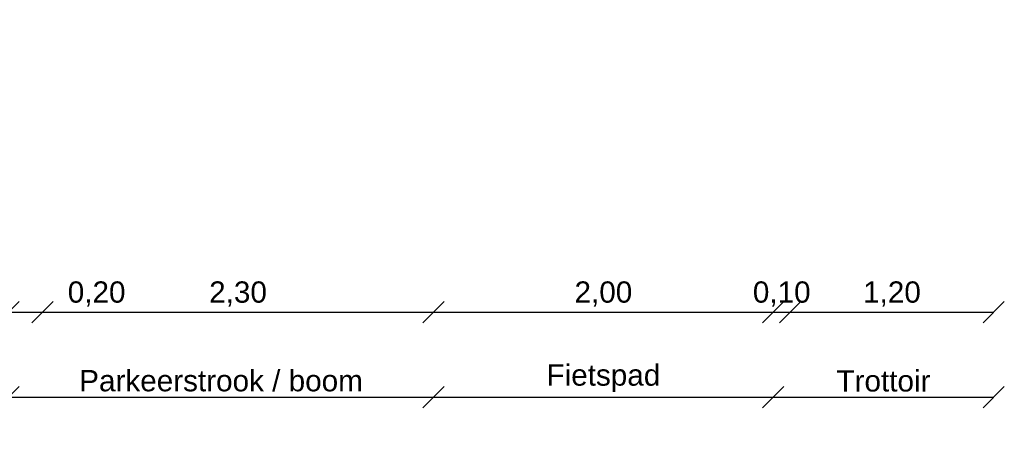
# Model space of a CAD drawing. Header units: metres. Extents: x -1 to 197910, y -70 to 354116.
# Tile 22 of 65: x 104.63 to 110.42, y 7.36 to 9.78. Entities that reach past the tile are written whole.
import ezdxf

# ---------------------------------------------------------------- set-up
doc = ezdxf.new("R2010")
doc.units = ezdxf.units.M
doc.header["$PDMODE"] = 1
doc.layers.add('N-WE-AL-DETAIL-G', color=7, linetype='Continuous', lineweight=9)
doc.styles.get("Standard").update_dxf_attribs({"font": 'arial.ttf'})
doc.dimstyles.new('NLCS_1-50', dxfattribs={"dimscale": 0.05, "dimtxt": 2.5, "dimasz": 2.5, "dimexe": 1.25, "dimexo": 0.625, "dimtad": 1, "dimtxsty": 'Standard', "dimblk": 'OBLIQUE', "dimcen": 0, "dimse1": 1, "dimse2": 1, "dimadec": 0, "dimazin": 0, "dimtfac": 1, "dimtmove": 0, "dimatfit": 3, "dimfxl": 1, "dimarcsym": 0})

# ---------------------------------------------------------------- blocks, each defined once
blk = doc.blocks.new('_Oblique')
at = {"color": 0, "linetype": 'ByBlock', "lineweight": -2}
blk.add_line((-0.5, -0.5), (0.5, 0.5), dxfattribs=at)
blk = doc.blocks.new('*D75')
at = {"layer": 'Defpoints', "color": 0, "transparency": 16777216}
for p in [(107.0623663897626, 11.50831054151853), (104.561537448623, 11.40359397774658), (107.0623663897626, 7.557925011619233)]:
    blk.add_point(p, dxfattribs=at)
at = {"layer": 'N-WE-AL-DETAIL-G', "color": 0, "lineweight": -2, "transparency": 16777216}
blk.add_line((104.561537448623, 7.557925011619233), (107.0623663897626, 7.557925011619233), dxfattribs=at)
at = {"layer": 'N-WE-AL-DETAIL-G', "color": 0, "lineweight": -2, "transparency": 16777216, "xscale": 0.125, "yscale": 0.125, "zscale": 0.125, "rotation": 180}
blk.add_blockref('_Oblique', (104.561537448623, 7.557925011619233), dxfattribs=at)
at = {"layer": 'N-WE-AL-DETAIL-G', "color": 0, "lineweight": -2, "transparency": 16777216, "xscale": 0.125, "yscale": 0.125, "zscale": 0.125}
blk.add_blockref('_Oblique', (107.0623663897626, 7.557925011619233), dxfattribs=at)
at = {"layer": 'N-WE-AL-DETAIL-G', "color": 0, "transparency": 16777216, "insert": (105.8119519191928, 7.653806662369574), "char_height": 0.125, "attachment_point": 5}
blk.add_mtext('Parkeerstrook / boom', dxfattribs=at)
blk = doc.blocks.new('*D121')
at = {"layer": 'Defpoints', "color": 0, "transparency": 16777216}
for p in [(109.0609700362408, 11.54554465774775), (107.0623663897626, 11.50831054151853), (109.0609700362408, 7.557925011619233)]:
    blk.add_point(p, dxfattribs=at)
at = {"layer": 'N-WE-AL-DETAIL-G', "color": 0, "lineweight": -2, "transparency": 16777216}
blk.add_line((107.0623663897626, 7.557925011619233), (109.0609700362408, 7.557925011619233), dxfattribs=at)
at = {"layer": 'N-WE-AL-DETAIL-G', "color": 0, "lineweight": -2, "transparency": 16777216, "xscale": 0.125, "yscale": 0.125, "zscale": 0.125, "rotation": 180}
blk.add_blockref('_Oblique', (107.0623663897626, 7.557925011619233), dxfattribs=at)
at = {"layer": 'N-WE-AL-DETAIL-G', "color": 0, "lineweight": -2, "transparency": 16777216, "xscale": 0.125, "yscale": 0.125, "zscale": 0.125}
blk.add_blockref('_Oblique', (109.0609700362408, 7.557925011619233), dxfattribs=at)
at = {"layer": 'N-WE-AL-DETAIL-G', "color": 0, "transparency": 16777216, "insert": (108.0616682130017, 7.669026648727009), "char_height": 0.125, "attachment_point": 5}
blk.add_mtext('Fietspad', dxfattribs=at)
blk = doc.blocks.new('*D76')
at = {"layer": 'Defpoints', "color": 0, "transparency": 16777216}
for p in [(110.3580142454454, 11.61004269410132), (109.0609700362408, 11.54554465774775), (110.3580142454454, 7.557925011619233)]:
    blk.add_point(p, dxfattribs=at)
at = {"layer": 'N-WE-AL-DETAIL-G', "color": 0, "lineweight": -2, "transparency": 16777216}
blk.add_line((109.0609700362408, 7.557925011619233), (110.3580142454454, 7.557925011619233), dxfattribs=at)
at = {"layer": 'N-WE-AL-DETAIL-G', "color": 0, "lineweight": -2, "transparency": 16777216, "xscale": 0.125, "yscale": 0.125, "zscale": 0.125, "rotation": 180}
blk.add_blockref('_Oblique', (109.0609700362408, 7.557925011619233), dxfattribs=at)
at = {"layer": 'N-WE-AL-DETAIL-G', "color": 0, "lineweight": -2, "transparency": 16777216, "xscale": 0.125, "yscale": 0.125, "zscale": 0.125}
blk.add_blockref('_Oblique', (110.3580142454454, 7.557925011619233), dxfattribs=at)
at = {"layer": 'N-WE-AL-DETAIL-G', "color": 0, "transparency": 16777216, "insert": (109.7094921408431, 7.652698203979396), "char_height": 0.125, "attachment_point": 5}
blk.add_mtext('Trottoir', dxfattribs=at)
blk = doc.blocks.new('*D80')
at = {"layer": 'Defpoints', "color": 0, "transparency": 16777216}
for p in [(104.7615374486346, 11.47026064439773), (104.5615374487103, 11.39814325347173), (104.7615374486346, 8.057925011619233)]:
    blk.add_point(p, dxfattribs=at)
at = {"layer": 'N-WE-AL-DETAIL-G', "color": 0, "lineweight": -2, "transparency": 16777216}
for p, q in [((104.5615374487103, 8.057925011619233), (104.7615374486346, 8.057925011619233)), ((104.7615374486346, 8.057925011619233), (105.2733041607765, 8.057925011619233))]:
    blk.add_line(p, q, dxfattribs=at)
at = {"layer": 'N-WE-AL-DETAIL-G', "color": 0, "lineweight": -2, "transparency": 16777216, "xscale": 0.125, "yscale": 0.125, "zscale": 0.125, "rotation": 180}
blk.add_blockref('_Oblique', (104.5615374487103, 8.057925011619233), dxfattribs=at)
at = {"layer": 'N-WE-AL-DETAIL-G', "color": 0, "lineweight": -2, "transparency": 16777216, "xscale": 0.125, "yscale": 0.125, "zscale": 0.125}
blk.add_blockref('_Oblique', (104.7615374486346, 8.057925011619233), dxfattribs=at)
at = {"layer": 'N-WE-AL-DETAIL-G', "color": 0, "transparency": 16777216, "insert": (105.0799208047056, 8.164294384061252), "char_height": 0.125, "attachment_point": 5}
blk.add_mtext('0,20', dxfattribs=at)
blk = doc.blocks.new('*D81')
at = {"layer": 'Defpoints', "color": 0, "transparency": 16777216}
for p in [(107.0623663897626, 11.50831054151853), (104.7615374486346, 11.47026064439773), (107.0623663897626, 8.057925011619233)]:
    blk.add_point(p, dxfattribs=at)
at = {"layer": 'N-WE-AL-DETAIL-G', "color": 0, "lineweight": -2, "transparency": 16777216}
blk.add_line((104.7615374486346, 8.057925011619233), (107.0623663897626, 8.057925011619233), dxfattribs=at)
at = {"layer": 'N-WE-AL-DETAIL-G', "color": 0, "lineweight": -2, "transparency": 16777216, "xscale": 0.125, "yscale": 0.125, "zscale": 0.125, "rotation": 180}
blk.add_blockref('_Oblique', (104.7615374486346, 8.057925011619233), dxfattribs=at)
at = {"layer": 'N-WE-AL-DETAIL-G', "color": 0, "lineweight": -2, "transparency": 16777216, "xscale": 0.125, "yscale": 0.125, "zscale": 0.125}
blk.add_blockref('_Oblique', (107.0623663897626, 8.057925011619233), dxfattribs=at)
at = {"layer": 'N-WE-AL-DETAIL-G', "color": 0, "transparency": 16777216, "insert": (105.9119519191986, 8.164294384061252), "char_height": 0.125, "attachment_point": 5}
blk.add_mtext('2,30', dxfattribs=at)
blk = doc.blocks.new('*D82')
at = {"layer": 'Defpoints', "color": 0, "transparency": 16777216}
for p in [(109.0609700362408, 11.54554465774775), (107.0623663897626, 11.50831054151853), (109.0609700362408, 8.057925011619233)]:
    blk.add_point(p, dxfattribs=at)
at = {"layer": 'N-WE-AL-DETAIL-G', "color": 0, "lineweight": -2, "transparency": 16777216}
blk.add_line((107.0623663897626, 8.057925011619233), (109.0609700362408, 8.057925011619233), dxfattribs=at)
at = {"layer": 'N-WE-AL-DETAIL-G', "color": 0, "lineweight": -2, "transparency": 16777216, "xscale": 0.125, "yscale": 0.125, "zscale": 0.125, "rotation": 180}
blk.add_blockref('_Oblique', (107.0623663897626, 8.057925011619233), dxfattribs=at)
at = {"layer": 'N-WE-AL-DETAIL-G', "color": 0, "lineweight": -2, "transparency": 16777216, "xscale": 0.125, "yscale": 0.125, "zscale": 0.125}
blk.add_blockref('_Oblique', (109.0609700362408, 8.057925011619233), dxfattribs=at)
at = {"layer": 'N-WE-AL-DETAIL-G', "color": 0, "transparency": 16777216, "insert": (108.0616682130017, 8.164294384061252), "char_height": 0.125, "attachment_point": 5}
blk.add_mtext('2,00', dxfattribs=at)
blk = doc.blocks.new('*D83')
at = {"layer": 'Defpoints', "color": 0, "transparency": 16777216}
for p in [(109.0609700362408, 11.54554465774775), (109.1609700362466, 11.58554465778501), (109.1609700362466, 8.057925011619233)]:
    blk.add_point(p, dxfattribs=at)
at = {"layer": 'N-WE-AL-DETAIL-G', "color": 0, "lineweight": -2, "transparency": 16777216}
blk.add_line((109.0609700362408, 8.057925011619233), (109.1609700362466, 8.057925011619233), dxfattribs=at)
at = {"layer": 'N-WE-AL-DETAIL-G', "color": 0, "lineweight": -2, "transparency": 16777216, "xscale": 0.125, "yscale": 0.125, "zscale": 0.125, "rotation": 180}
blk.add_blockref('_Oblique', (109.0609700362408, 8.057925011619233), dxfattribs=at)
at = {"layer": 'N-WE-AL-DETAIL-G', "color": 0, "lineweight": -2, "transparency": 16777216, "xscale": 0.125, "yscale": 0.125, "zscale": 0.125}
blk.add_blockref('_Oblique', (109.1609700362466, 8.057925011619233), dxfattribs=at)
at = {"layer": 'N-WE-AL-DETAIL-G', "color": 0, "transparency": 16777216, "insert": (109.1109700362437, 8.164294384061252), "char_height": 0.125, "attachment_point": 5}
blk.add_mtext('0,10', dxfattribs=at)
blk = doc.blocks.new('*D84')
at = {"layer": 'Defpoints', "color": 0, "transparency": 16777216}
for p in [(110.3580142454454, 11.61004269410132), (109.1609700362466, 11.58554465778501), (110.3580142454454, 8.057925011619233)]:
    blk.add_point(p, dxfattribs=at)
at = {"layer": 'N-WE-AL-DETAIL-G', "color": 0, "lineweight": -2, "transparency": 16777216}
blk.add_line((109.1609700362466, 8.057925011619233), (110.3580142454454, 8.057925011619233), dxfattribs=at)
at = {"layer": 'N-WE-AL-DETAIL-G', "color": 0, "lineweight": -2, "transparency": 16777216, "xscale": 0.125, "yscale": 0.125, "zscale": 0.125, "rotation": 180}
blk.add_blockref('_Oblique', (109.1609700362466, 8.057925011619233), dxfattribs=at)
at = {"layer": 'N-WE-AL-DETAIL-G', "color": 0, "lineweight": -2, "transparency": 16777216, "xscale": 0.125, "yscale": 0.125, "zscale": 0.125}
blk.add_blockref('_Oblique', (110.3580142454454, 8.057925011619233), dxfattribs=at)
at = {"layer": 'N-WE-AL-DETAIL-G', "color": 0, "transparency": 16777216, "insert": (109.759492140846, 8.164294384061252), "char_height": 0.125, "attachment_point": 5}
blk.add_mtext('1,20', dxfattribs=at)

msp = doc.modelspace()

# ---------------------------------------------------------------- dimensions: what is measured, and where the dimension line sits
at = {"layer": 'N-WE-AL-DETAIL-G'}
for base, p1, p2, text, picture, middle in [((110.3580142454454, 7.557925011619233), (109.0609700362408, 11.54554465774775), (110.3580142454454, 11.61004269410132), 'Trottoir', '*D76', (109.7094921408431, 7.652698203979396)), ((109.0609700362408, 7.557925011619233), (107.0623663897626, 11.50831054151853), (109.0609700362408, 11.54554465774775), 'Fietspad', '*D121', (108.0616682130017, 7.669026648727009)), ((107.0623663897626, 7.557925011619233), (104.561537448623, 11.40359397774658), (107.0623663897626, 11.50831054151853), 'Parkeerstrook / boom', '*D75', (105.8119519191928, 7.653806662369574))]:
    dim = msp.add_linear_dim(base=base, p1=p1, p2=p2, text=text, dimstyle='NLCS_1-50', override={"dimzin": 0}, dxfattribs=at)
    dim.commit()
    dim.dimension.update_dxf_attribs({"geometry": picture, "text_midpoint": middle})
for base, p1, p2, picture, middle in [((110.3580142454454, 8.057925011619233), (109.1609700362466, 11.58554465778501), (110.3580142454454, 11.61004269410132), '*D84', (109.759492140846, 8.164294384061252)), ((109.0609700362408, 8.057925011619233), (107.0623663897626, 11.50831054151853), (109.0609700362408, 11.54554465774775), '*D82', (108.0616682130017, 8.164294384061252)), ((107.0623663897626, 8.057925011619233), (104.7615374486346, 11.47026064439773), (107.0623663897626, 11.50831054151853), '*D81', (105.9119519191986, 8.164294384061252)), ((104.7615374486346, 8.057925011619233), (104.5615374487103, 11.39814325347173), (104.7615374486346, 11.47026064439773), '*D80', (105.0799208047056, 8.164294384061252))]:
    dim = msp.add_linear_dim(base=base, p1=p1, p2=p2, dimstyle='NLCS_1-50', override={"dimzin": 0}, dxfattribs=at)
    dim.commit()
    dim.dimension.update_dxf_attribs({"geometry": picture, "text_midpoint": middle})
dim = msp.add_linear_dim(base=(109.1609700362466, 8.057925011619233), p1=(109.0609700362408, 11.54554465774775), p2=(109.1609700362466, 11.58554465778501), dimstyle='NLCS_1-50', override={"dimzin": 0}, dxfattribs=at)
dim.commit()
dim.dimension.update_dxf_attribs({"geometry": '*D83', "text_midpoint": (109.1109700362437, 8.057925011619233), "dimtype": 160})

doc.saveas('drawing.dxf')
